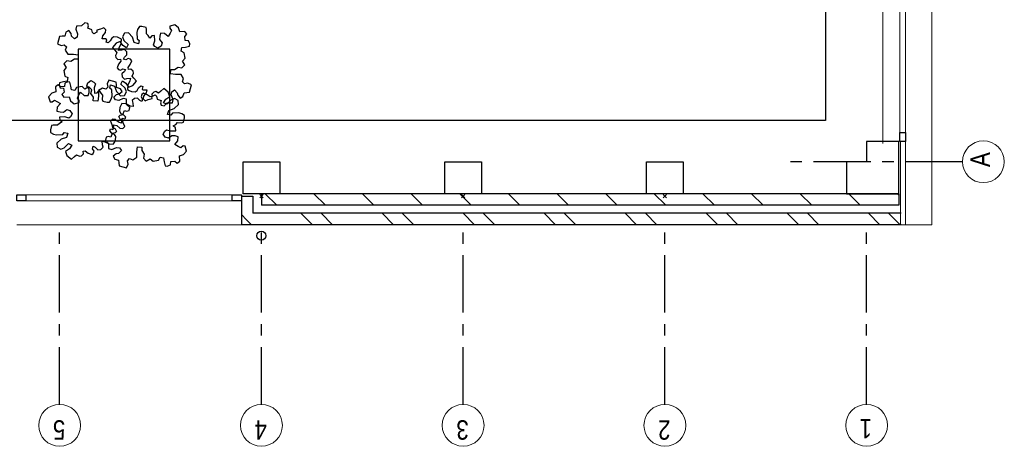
# Model space of a CAD drawing. Header units: millimetres. Extents: x -46954 to 169732, y -26853 to 94136.
# Tile 170 of 174: x 112344 to 120933, y 13083 to 16803. Entities that reach past the tile are written whole.
import ezdxf

# ---------------------------------------------------------------- set-up
doc = ezdxf.new("R2010")
doc.units = ezdxf.units.MM
doc.header["$LTSCALE"] = 400
doc.header["$PDMODE"] = 3
doc.header["$PDSIZE"] = 15
doc.linetypes.add('CENTER', pattern=[2, 1.25, -0.25, 0.25, -0.25])
for name, color, linetype, lineweight in [('Binnenkozijnen', 140, 'Continuous', 15), ('Buitenkozijnen', 140, 'Continuous', 15), ('mat-baksteen', 5, 'Continuous', 25), ('mat-beton (ihwg)', 5, 'Continuous', 25), ('mat-kalkzandsteen', 5, 'Continuous', 25), ('None', 7, 'Continuous', 9)]:
    doc.layers.add(name, color=color, linetype=linetype, lineweight=lineweight)
for name, color, linetype in [('inlay', 6, 'Continuous'), ('inr', 4, 'Continuous'), ('plant', 114, 'Continuous'), ('stramien', 1, 'CENTER'), ('symbol', 1, 'Continuous')]:
    doc.layers.add(name, color=color, linetype=linetype)
doc.styles.add('Arial Narrow', font='ARIALN.TTF', dxfattribs={"height": 222.25})

# ---------------------------------------------------------------- blocks, each defined once
blk = doc.blocks.new('Kolom 280x320')
at = {"layer": 'mat-beton (ihwg)', "lineweight": 25}
blk.add_lwpolyline([(-300, 160), (-20, 160), (-20, -160), (-300, -160)], close=True, dxfattribs=at)
at = {"layer": 'None', "color": 92, "linetype": 'Continuous', "lineweight": 5}
blk.add_point((0, 0), dxfattribs=at)
blk = doc.blocks.new('*X1471')
at = {"layer": 'None', "lineweight": 9}
for p, q in [((-16518.9, -36883.6), (-16418.9, -36783.6)), ((-16518.9, -37307.9), (-16418.9, -37207.9)), ((-16518.9, -37732.1), (-16418.9, -37632.1)), ((-16518.9, -38156.4), (-16418.9, -38056.4)), ((-16518.9, -38580.7), (-16418.9, -38480.7)), ((-16518.9, -39004.9), (-16418.9, -38904.9)), ((-16518.9, -39429.2), (-16418.9, -39329.2)), ((-16518.9, -39853.5), (-16418.9, -39753.5)), ((-16518.9, -40277.7), (-16418.9, -40177.7)), ((-16518.9, -40702), (-16418.9, -40602)), ((-16518.9, -41126.3), (-16418.9, -41026.3)), ((-16518.9, -41550.5), (-16418.9, -41450.5)), ((-16518.9, -41974.8), (-16418.9, -41874.8)), ((-16429.9, -42310), (-16418.9, -42299))]:
    blk.add_line(p, q, dxfattribs=at)
blk = doc.blocks.new('*X1472')
at = {"layer": 'None', "lineweight": 9}
blk.add_line((-16644.3, -36619.7), (-16599.6, -36575), dxfattribs=at)
blk = doc.blocks.new('*X1473')
at = {"layer": 'None', "lineweight": 9}
for p, q in [((-16688.9, -36664.3), (-16644.3, -36619.7)), ((-16688.9, -37195), (-16588.9, -37095)), ((-16688.9, -37371.4), (-16588.9, -37271.4)), ((-16688.9, -37902.1), (-16588.9, -37802.1)), ((-16688.9, -38078.5), (-16588.9, -37978.5)), ((-16688.9, -38609.3), (-16588.9, -38509.3)), ((-16688.9, -38785.6), (-16588.9, -38685.6)), ((-16688.9, -39316.4), (-16588.9, -39216.4)), ((-16688.9, -39492.7), (-16588.9, -39392.7)), ((-16688.9, -40023.5), (-16588.9, -39923.5)), ((-16688.9, -40199.9), (-16588.9, -40099.9)), ((-16688.9, -40730.6), (-16588.9, -40630.6)), ((-16688.9, -40907), (-16588.9, -40807)), ((-16688.9, -41437.7), (-16588.9, -41337.7)), ((-16688.9, -41614.1), (-16588.9, -41514.1)), ((-16688.9, -42144.8), (-16588.9, -42044.8)), ((-16688.9, -42321.2), (-16588.9, -42221.2))]:
    blk.add_line(p, q, dxfattribs=at)
blk = doc.blocks.new('*U26')
at = {"layer": 'Buitenkozijnen', "lineweight": 15}
for p, q in [((-10, 0), (-10, -1960)), ((-10, 0), (40, 0)), ((40, 0), (40, -1960)), ((-10, -1960), (40, -1960))]:
    blk.add_line(p, q, dxfattribs=at)
blk = doc.blocks.new('Gevelpui best 1960')
at = {"layer": 'Buitenkozijnen', "color": 43, "lineweight": 9}
blk.add_line((250, 0), (250, -1960), dxfattribs=at)
at = {"layer": 'Buitenkozijnen', "color": 92, "lineweight": 25}
for points in [[(-10, 0), (40, 0), (40, -80), (-10, -80)], [(-10, -1880), (40, -1880), (40, -1960), (-10, -1960)]]:
    blk.add_lwpolyline(points, close=True, dxfattribs=at)
at = {"layer": 'Buitenkozijnen'}
blk.add_blockref('*U26', (0, 0), dxfattribs=at)
blk = doc.blocks.new('Gevelpui best 1410 (2D)')
at = {"layer": 'Buitenkozijnen', "lineweight": 15}
for p, q in [((-260, 0), (-260, -1410)), ((-260, 0), (-210, 0)), ((-210, 0), (-210, -1410)), ((-260, -1410), (-210, -1410))]:
    blk.add_line(p, q, dxfattribs=at)
at = {"layer": 'Buitenkozijnen', "color": 92, "lineweight": 25}
for points in [[(-260, 0), (-210, 0), (-210, -80), (-260, -80)], [(-260, -1330), (-210, -1330), (-210, -1410), (-260, -1410)]]:
    blk.add_lwpolyline(points, close=True, dxfattribs=at)
at = {"layer": 'None', "color": 43, "linetype": 'Continuous', "lineweight": 9}
blk.add_line((-410, 15), (-410, -1425), dxfattribs=at)
blk = doc.blocks.new('HWA')
at = {"layer": 'None', "color": 92, "linetype": 'Continuous', "lineweight": 25}
blk.add_circle((0, -74), 40, dxfattribs=at)
blk = doc.blocks.new('Kolom hoek 330x330')
at = {"layer": 'mat-beton (ihwg)', "lineweight": 25, "flags": 128}
blk.add_lwpolyline([(-175, 0), (0, 0), (0, -175), (280, -175), (280, 280), (-175, 280)], close=True, dxfattribs=at)
blk = doc.blocks.new('SYMB-BM02_B2')
at = {"layer": 'plant'}
blk.add_lwpolyline([(98, 356), (66, 371), (46, 367), (23, 344), (26, 317), (5, 314), (-27, 337), (-68, 353), (-84, 340), (-93, 315), (-77, 290), (-84, 262), (-106, 274), (-134, 301), (-166, 298), (-190, 273), (-184, 246), (-181, 209), (-209, 214), (-256, 237), (-302, 241), (-315, 221), (-325, 198), (-329, 157), (-315, 134), (-286, 119), (-263, 95), (-270, 73), (-298, 80), (-306, 68), (-307, 29), (-341, 38), (-375, 66), (-406, 70), (-427, 48), (-413, 13), (-402, -28), (-381, -27), (-361, -62), (-377, -76), (-407, -84), (-423, -126), (-448, -119), (-475, -126), (-482, -158), (-448, -194), (-447, -249), (-411, -258), (-363, -237), (-327, -242), (-307, -272), (-338, -303), (-366, -308), (-398, -333), (-381, -365), (-338, -377), (-336, -406), (-332, -436), (-252, -458), (-234, -418), (-243, -383), (-220, -358), (-184, -372), (-140, -344), (-141, -283), (-132, -230), (-84, -233), (-86, -271), (-59, -312), (-68, -354), (-36, -386), (7, -361), (39, -388), (98, -377), (116, -344), (153, -351), (160, -393), (171, -436), (193, -440), (228, -426), (230, -390), (275, -385), (300, -408), (328, -386), (326, -329), (369, -315), (403, -276), (387, -222), (366, -221), (339, -240), (312, -226), (275, -205), (309, -165), (312, -121), (278, -112), (241, -110), (205, -137), (171, -126), (146, -92), (166, -59), (184, -44), (228, -57), (285, -55), (282, -25), (255, -2), (285, 14), (305, 34), (353, 32), (371, 38), (382, 84), (382, 111), (350, 130), (317, 139), (248, 136), (232, 114), (194, 121), (209, 166), (266, 187), (314, 230), (310, 274), (271, 296), (232, 280), (187, 233), (150, 251), (176, 290), (219, 319), (203, 365), (155, 404), (121, 376), (98, 356)], dxfattribs=at)

msp = doc.modelspace()

# ---------------------------------------------------------------- linework, layer by layer
at = {"layer": 'Buitenkozijnen', "color": 43, "lineweight": 9, "flags": 128}
msp.add_lwpolyline([(120282.26676, 20669.17916), (120302.26676, 20669.17916), (120302.26676, 15014.17916), (120032.26676, 15014.17916)], dxfattribs=at)
at = {"layer": 'Buitenkozijnen', "lineweight": 15}
msp.add_lwpolyline([(120026.26676, 15739.17916), (120072.3074, 15739.17916), (120072.3074, 15014.17916), (120026.26676, 15014.17916)], close=True, dxfattribs=at)
at = {"layer": 'inlay'}
for p, q in [((119372.3074, 20794.17916), (119372.3074, 15924.13853)), ((119372.3074, 15924.13853), (111212.26676, 15924.13853))]:
    msp.add_line(p, q, dxfattribs=at)
at = {"layer": 'inr'}
msp.add_lwpolyline([(113652.50219, 15746.12788), (113652.50219, 16546.12788), (112852.50219, 16546.12788), (112852.50219, 15746.12788)], close=True, dxfattribs=at)
at = {"layer": 'mat-baksteen', "lineweight": 25}
for p, q in [((114277.26676, 15264.17916), (114277.26676, 15014.17916)), ((114277.26676, 15264.17916), (114377.26676, 15264.17916)), ((114377.26676, 15264.17916), (114377.26676, 15114.17916)), ((120032.26676, 15114.17916), (114377.26676, 15114.17916)), ((120032.26676, 15014.17916), (114277.26676, 15014.17916))]:
    msp.add_line(p, q, dxfattribs=at)
at = {"layer": 'mat-kalkzandsteen', "lineweight": 25}
for p, q in [((114452.26676, 15284.17916), (114452.26676, 15184.17916)), ((120012.26676, 15284.17916), (114452.26676, 15284.17916)), ((120012.26676, 15284.17916), (120012.26676, 15184.17916)), ((120012.26676, 15184.17916), (114452.26676, 15184.17916))]:
    msp.add_line(p, q, dxfattribs=at)
at = {"layer": 'None', "color": 43, "linetype": 'Continuous', "lineweight": 9}
for centre in [(120750.68737, 15564.17933), (112692.26676, 13265.39602), (114452.26676, 13265.39602), (116212.26676, 13265.39602), (117972.26676, 13265.39602), (119732.26676, 13265.39602), (119732.26676, 13265.39602)]:
    msp.add_circle(centre, 182.60642, dxfattribs=at)
at = {"layer": 'stramien'}
for p, q in [((120568.08095, 15564.17933), (119068.08095, 15564.17933)), ((112692.26676, 13448.00243), (112692.26676, 14948.00243)), ((114452.26676, 13448.00243), (114452.26676, 14948.00243)), ((116212.26676, 13448.00243), (116212.26676, 14948.00243)), ((117972.26676, 13448.00243), (117972.26676, 14948.00243)), ((119732.26676, 13448.00243), (119732.26676, 14948.00243))]:
    msp.add_line(p, q, dxfattribs=at)

# ---------------------------------------------------------------- block references
at = {"layer": 'Binnenkozijnen', "color": 7, "rotation": 270}
msp.add_blockref('Gevelpui best 1960', (114277.26676, 15264.17916), dxfattribs=at)
at = {"layer": 'Buitenkozijnen', "color": 7}
msp.add_blockref('Gevelpui best 1410 (2D)', (120282.26676, 17149.17916), dxfattribs=at)
at = {"layer": 'mat-baksteen', "rotation": 90}
for name in ['*X1472', '*X1473']:
    msp.add_blockref(name, (77702.26676, 31703.11979), dxfattribs=at)
at = {"layer": 'mat-beton (ihwg)', "color": 7, "rotation": 270}
for name, p in [('Kolom hoek 330x330', (119732.26676, 15564.17916)), ('Kolom 280x320', (114452.26676, 15264.17916)), ('Kolom 280x320', (116212.26676, 15264.17916)), ('Kolom 280x320', (117972.26676, 15264.17916))]:
    msp.add_blockref(name, p, dxfattribs=at)
at = {"layer": 'mat-kalkzandsteen', "rotation": 90}
msp.add_blockref('*X1471', (77702.26676, 31703.11979), dxfattribs=at)
at = {"layer": 'None', "color": 7}
msp.add_blockref('HWA', (114452.26676, 14993.11979), dxfattribs=at)
at = {"layer": 'symbol', "xscale": 0.8, "yscale": 0.8, "zscale": 0.8}
for p, rotation in [((113038.847, 16389.88977), 270), ((113476.21267, 16436.40607), 90), ((112918.35714, 15909.16254), 180)]:
    msp.add_blockref('SYMB-BM02_B2', p, dxfattribs=dict(at, rotation=rotation))
msp.add_blockref('SYMB-BM02_B2', (113477.06852, 15878.23762), dxfattribs=at)

# ---------------------------------------------------------------- texts
at = {"layer": 'None', "color": 8, "insert": (120637.92978, 15517.6031), "char_height": 169.33333, "width": 617.361, "attachment_point": 1, "rotation": 90, "style": 'Arial Narrow'}
msp.add_mtext('A', dxfattribs=at)
at = {"layer": 'None', "color": 8, "char_height": 169.33333, "attachment_point": 1, "rotation": 180, "style": 'Arial Narrow'}
for s, insert in [('1', (119778.843, 13152.63843)), ('1', (119778.843, 13152.63843)), ('5', (112740.9501, 13140.51268)), ('4', (114500.9501, 13140.51268)), ('3', (116260.9501, 13140.51268)), ('2\\P', (118020.9501, 13140.51268))]:
    msp.add_mtext(s, dxfattribs=dict(at, insert=insert))

doc.saveas('drawing.dxf')
